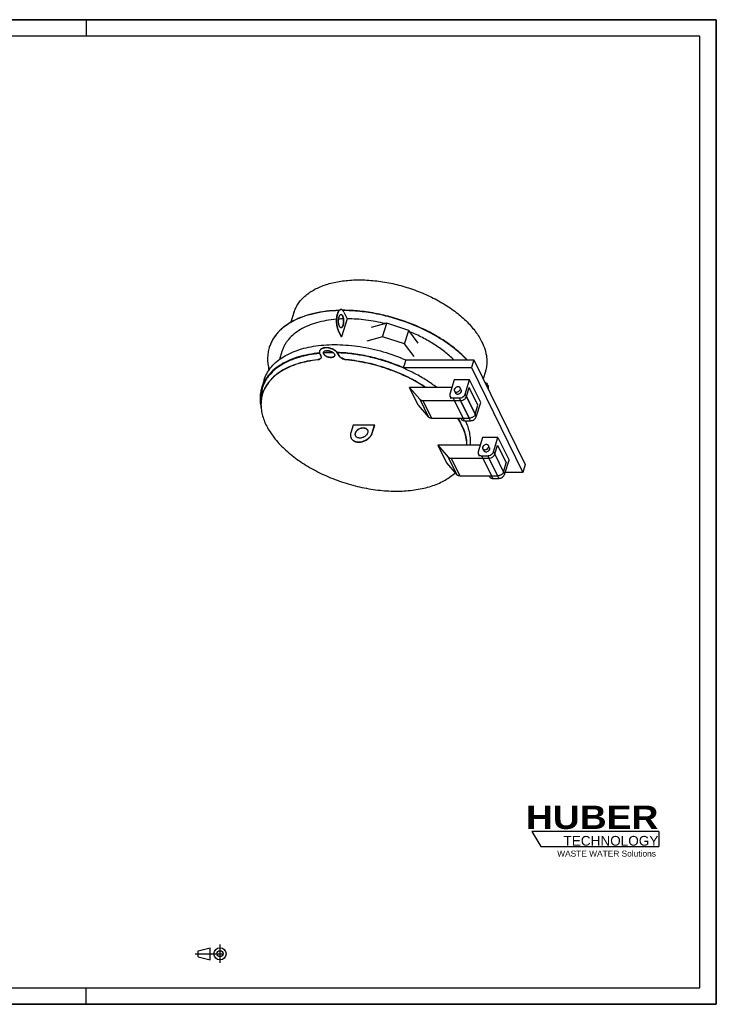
# Model space of a CAD drawing. Header units: millimetres. Extents: x 0 to 4200, y 0 to 2970.
# Tile 2 of 2: x 2100 to 4200, y 0 to 2970. Entities that reach past the tile are written whole.
import ezdxf

# ---------------------------------------------------------------- set-up
doc = ezdxf.new("R2010")
doc.units = ezdxf.units.MM
doc.header["$LTSCALE"] = 231
doc.linetypes.add('CENTER', pattern=[0.6, 0.375, -0.075, 0.075, -0.075])
doc.layers.get('0').update_dxf_attribs({"linetype": 'CONTINUOUS'})
doc.layers.add('005_AXIS', color=7, linetype='CONTINUOUS')
doc.layers.add('HUBER_Logo_BL4', color=7, linetype='CONTINUOUS')
doc.styles.add('TEXTSTYLE_2', font='ariblk.ttf')
doc.styles.add('TEXTSTYLE_3', font='arial.ttf')

# ---------------------------------------------------------------- blocks, each defined once
blk = doc.blocks.new('HUBER_LOGO_BL4', base_point=(3837.5, 503.7))
at = {"layer": 'HUBER_Logo_BL4', "color": 5, "linetype": 'CONTINUOUS'}
for p, q in [((4026.4, 521), (3643.9, 521)), ((3643.9, 521), (3670.9, 476)), ((4026.4, 521), (4026.4, 476)), ((3670.9, 476), (4026.4, 476))]:
    blk.add_line(p, q, dxfattribs=at)
at = {"layer": 'HUBER_Logo_BL4', "color": 2, "linetype": 'CONTINUOUS', "attachment_point": 3, "line_spacing_factor": 0.78}
for s, insert, char_height, width, style in [('HUBER\\P\\fArial;\\H29.25;TECHNOLOGY ', (4025.4, 599.1), 70.2, 387.672, 'TEXTSTYLE_2'), ('WASTE WATER Solutions', (4018, 463.6), 18, 297.033, 'TEXTSTYLE_3')]:
    blk.add_mtext(s, dxfattribs=dict(at, insert=insert, char_height=char_height, width=width, style=style))
blk = doc.blocks.new('PROJEKTIONSMETHODE_1_BL5', base_point=(2680, 152.5))
at = {"color": 2, "linetype": 'CENTER'}
for p, q in [((2703.8, 180), (2703.8, 125)), ((2628.7, 152.5), (2731.3, 152.5))]:
    blk.add_line(p, q, dxfattribs=at)
at = {"color": 2, "linetype": 'CONTINUOUS'}
for p, q in [((2637.8, 161.7), (2674.5, 170.8)), ((2637.8, 143.3), (2637.8, 161.7)), ((2674.5, 134.2), (2674.5, 170.8)), ((2637.8, 143.3), (2674.5, 134.2))]:
    blk.add_line(p, q, dxfattribs=at)
for radius in [18.3, 9.17]:
    blk.add_circle((2703.8, 152.5), radius, dxfattribs=at)

msp = doc.modelspace()

# ---------------------------------------------------------------- linework, layer by layer
at = {"color": 7, "linetype": 'CONTINUOUS'}
for p, q in [((0, 2970), (4200, 2970)), ((4200, 0), (4200, 2970)), ((3206.536, 2054.427), (3159.174, 2041.198)), ((3193.949, 2013.694), (3206.536, 2054.427)), ((3273.049, 2032.67), (3206.536, 2054.427)), ((3260.461, 1991.937), (3273.049, 2032.67)), ((3301.692, 1994.581), (3273.049, 2032.67)), ((3193.949, 2013.694), (3146.587, 2000.465)), ((3260.461, 1991.937), (3193.949, 2013.694)), ((3289.105, 1953.848), (3260.461, 1991.937)), ((3263.66, 1943.879), (3258.819, 1928.213)), ((3263.66, 1943.879), (3469.031, 1943.879)), ((3469.031, 1943.879), (3461.769, 1920.38)), ((3469.031, 1943.879), (3623.992, 1628.101)), ((3258.819, 1928.213), (3256.398, 1920.38)), ((3256.398, 1920.38), (3461.769, 1920.38)), ((3461.769, 1920.38), (3616.73, 1604.602)), ((2836.617, 1882.832), (2831.775, 1867.165)), ((2831.775, 1867.165), (2829.355, 1859.332)), ((3323.856, 1860.579), (3275.492, 1860.579)), ((3301.725, 1807.12), (3275.492, 1860.579)), ((3275.492, 1860.579), (3306.458, 1824.854)), ((3403.08, 1860.579), (3323.856, 1860.579)), ((3413.383, 1844.049), (3410.332, 1850.265)), ((3431.337, 1852.86), (3428.287, 1859.076)), ((3446.626, 1833.162), (3455.099, 1860.579)), ((3481.332, 1807.12), (3455.099, 1860.579)), ((3315.164, 1821.412), (3410.758, 1821.412)), ((3410.758, 1821.412), (3429.179, 1821.412)), ((3301.725, 1807.12), (3332.692, 1771.395)), ((3472.86, 1779.704), (3481.332, 1807.12)), ((3341.398, 1767.954), (3436.992, 1767.954)), ((3436.992, 1767.954), (3455.413, 1767.954)), ((3360.903, 1686.528), (3387.137, 1633.069)), ((3360.903, 1686.528), (3391.87, 1650.803)), ((3448.353, 1686.528), (3360.903, 1686.528)), ((3488.492, 1686.528), (3448.353, 1686.528)), ((3498.794, 1669.999), (3495.744, 1676.215)), ((3516.749, 1678.809), (3513.698, 1685.026)), ((3532.038, 1659.111), (3540.51, 1686.528)), ((3540.51, 1686.528), (3566.744, 1633.069)), ((3400.576, 1647.362), (3496.17, 1647.362)), ((3496.17, 1647.362), (3514.591, 1647.362)), ((3387.137, 1633.069), (3418.104, 1597.345)), ((3558.272, 1605.653), (3566.744, 1633.069)), ((3616.73, 1604.602), (3563.912, 1604.602)), ((3623.992, 1628.101), (3616.73, 1604.602)), ((3426.809, 1593.903), (3522.403, 1593.903)), ((3522.403, 1593.903), (3540.825, 1593.903)), ((0, 0), (4200, 0))]:
    msp.add_line(p, q, dxfattribs=at)
at = {"color": 3, "linetype": 'CONTINUOUS'}
for p, q in [((4200, 2970), (0, 2970)), ((2300, 2970), (2300, 2920)), ((4200, 2970), (4200, 0)), ((2300, 0), (2300, 50)), ((4200, 0), (0, 0))]:
    msp.add_line(p, q, dxfattribs=at)
at = {"color": 5, "linetype": 'CONTINUOUS'}
for p, q in [((4150, 2920), (50, 2920)), ((4150, 50), (4150, 2920)), ((50, 50), (4150, 50))]:
    msp.add_line(p, q, dxfattribs=at)
at = {"color": 9, "linetype": 'CONTINUOUS'}
for p, q in [((3306.458, 1824.854), (3332.692, 1771.395)), ((3315.164, 1821.412), (3341.398, 1767.954)), ((3429.179, 1821.412), (3455.413, 1767.954)), ((3446.626, 1833.162), (3472.86, 1779.704)), ((3391.87, 1650.803), (3418.104, 1597.345)), ((3400.576, 1647.362), (3426.809, 1593.903)), ((3514.591, 1647.362), (3540.825, 1593.903)), ((3532.038, 1659.111), (3558.272, 1605.653))]:
    msp.add_line(p, q, dxfattribs=at)
at = {"color": 7, "linetype": 'CONTINUOUS'}
for centre, radius, start, end in [((2959.406, 1947.862), 112.116, 162.408698, 162.827601), ((3042.626, 1534.375), 432.004, 89.765826, 93.546197), ((3043.179, 1537.682), 427.453, 89.985297, 93.641572), ((3043.287, 1518.376), 446.76, 89.672491, 89.999767), ((2938.297, 1834.515), 109.427, 170.085962, 173.668453), ((2936.412, 1834.859), 107.511, 165.014085, 170.093161), ((2932.374, 1810.334), 104.893, 162.38006, 162.827647), ((3429.178, 1837.88), 16.468, 270.003988, 271.692949), ((3428.639, 1841.742), 20.36, 302.491611, 303.957795), ((3428.746, 1841.584), 20.17, 303.957768, 305.433168), ((3454.873, 1788.283), 20.36, 302.491611, 303.957795), ((3454.979, 1788.125), 20.17, 303.957768, 305.433168), ((3514.59, 1663.83), 16.468, 270.003988, 271.692949), ((3540.823, 1610.371), 16.468, 270.003988, 271.692949), ((3540.285, 1614.232), 20.36, 302.491611, 303.957795), ((3540.391, 1614.074), 20.17, 303.957768, 305.433168)]:
    msp.add_arc(centre, radius, start, end, dxfattribs=at)
for points, knots in [([(3062.74, 2093.201), (3049.652, 2092.852), (3024.206, 2091.06), (2987.626, 2084.809), (2954.191, 2075.157), (2924.445, 2062.236), (2898.883, 2046.229), (2881.169, 2030.233), (2869.728, 2016.206), (2862.573, 2005.258), (2856.756, 1993.78), (2853.781, 1985.792), (2852.531, 1981.748)], [0, 0, 0, 0, 0.15519474, 0.30183515, 0.4391056, 0.56670825, 0.68499719, 0.7951139, 0.84777248, 0.89921621, 0.94982201, 1, 1, 1, 1]), ([(3062.037, 2092.406), (3049.026, 2092.045), (3023.73, 2090.242), (2987.359, 2084.013), (2954.1, 2074.419), (2924.489, 2061.592), (2899.012, 2045.711), (2881.321, 2029.847), (2869.865, 2015.933), (2862.683, 2005.074), (2856.822, 1993.688), (2853.806, 1985.761), (2852.534, 1981.747)], [0, 0, 0, 0, 0.15506044, 0.30161056, 0.4388453, 0.5664688, 0.68482553, 0.79503298, 0.84773283, 0.89920796, 0.94982901, 1, 1, 1, 1]), ([(3449.114, 1943.887), (3438.483, 1955.061), (3414.878, 1976.636), (3374.92, 2005.418), (3330.104, 2031.103), (3281.547, 2053.05), (3230.45, 2070.719), (3178.081, 2083.668), (3125.747, 2091.578), (3090.926, 2093.403), (3073.844, 2093.362)], [0, 0, 0, 0, 0.11180255, 0.23110167, 0.35634513, 0.48563075, 0.61683863, 0.74775024, 0.87616205, 1, 1, 1, 1]), ([(3448.123, 1943.888), (3437.497, 1954.983), (3413.935, 1976.405), (3374.106, 2004.99), (3329.486, 2030.502), (3281.172, 2052.31), (3230.348, 2069.885), (3178.262, 2082.792), (3126.201, 2090.714), (3091.555, 2092.586), (3074.552, 2092.58)], [0, 0, 0, 0, 0.11192253, 0.23127266, 0.35650879, 0.48574706, 0.61689053, 0.74774557, 0.876133, 1, 1, 1, 1]), ([(2836.617, 1882.832), (2838.656, 1889.431), (2844.098, 1902.42), (2855.983, 1920.317), (2871.44, 1936.511), (2890.243, 1950.813), (2912.144, 1963.079), (2936.877, 1973.183), (2964.146, 1981.021), (2993.631, 1986.508), (3024.983, 1989.585), (3057.829, 1990.216), (3091.778, 1988.396), (3126.424, 1984.146), (3161.355, 1977.518), (3207.711, 1965.623), (3241.676, 1953.42), (3263.66, 1943.879)], [0, 0, 0, 0, 0.04367268, 0.08839986, 0.13511661, 0.18455676, 0.23722084, 0.29338221, 0.35311282, 0.41631476, 0.48275063, 0.55207042, 0.62383475, 0.6975351, 0.77261179, 0.84847047, 1, 1, 1, 1]), ([(3003.825, 1964.609), (2992.853, 1963.581), (2971.589, 1960.672), (2941.191, 1953.454), (2913.543, 1943.585), (2889.022, 1931.18), (2867.971, 1916.389), (2853.387, 1902.014), (2843.904, 1889.578), (2837.921, 1879.917), (2833.005, 1869.842), (2830.446, 1862.863), (2829.355, 1859.332)], [0, 0, 0, 0, 0.15334605, 0.29817598, 0.43403796, 0.56093503, 0.67942328, 0.7907007, 0.84425704, 0.89676988, 0.948567, 1, 1, 1, 1]), ([(3004.177, 1963.329), (2993.302, 1962.297), (2972.225, 1959.386), (2942.099, 1952.192), (2914.7, 1942.375), (2890.401, 1930.049), (2869.541, 1915.36), (2855.089, 1901.092), (2845.691, 1888.751), (2839.76, 1879.164), (2834.886, 1869.169), (2832.348, 1862.244), (2831.266, 1858.741)], [0, 0, 0, 0, 0.15330639, 0.2980999, 0.43393501, 0.5608198, 0.67931352, 0.79061464, 0.84418873, 0.89672247, 0.94854272, 1, 1, 1, 1]), ([(2852.289, 1980.964), (2850.661, 1975.695), (2848.165, 1964.822), (2846.822, 1947.964), (2847.868, 1930.639), (2850.101, 1919.106), (2851.577, 1913.328)], [0, 0, 0, 0, 0.24167366, 0.48681614, 0.73865779, 1, 1, 1, 1]), ([(3256.398, 1920.38), (3240.555, 1927.255), (3208.153, 1939.554), (3158.298, 1953.48), (3108.059, 1962.683), (3074.442, 1965.576), (3057.871, 1966.125)], [0, 0, 0, 0, 0.25296257, 0.50677238, 0.75715227, 1, 1, 1, 1]), ([(3357.341, 1860.581), (3347.302, 1868.242), (3326.112, 1882.924), (3292.117, 1902.546), (3255.749, 1919.946), (3217.587, 1934.846), (3178.237, 1947.009), (3138.322, 1956.242), (3098.48, 1962.399), (3071.936, 1964.421), (3058.83, 1964.868)], [0, 0, 0, 0, 0.11807137, 0.24068027, 0.36664519, 0.49466926, 0.62338796, 0.75141446, 0.87738416, 1, 1, 1, 1]), ([(2997.995, 1943.577), (2987.601, 1942.48), (2967.461, 1939.489), (2938.689, 1932.333), (2912.522, 1922.71), (2889.302, 1910.728), (2869.34, 1896.521), (2852.917, 1880.242), (2840.301, 1862.095), (2834.544, 1848.829), (2832.402, 1842.085)], [0, 0, 0, 0, 0.15290836, 0.29738206, 0.43302661, 0.5598835, 0.67852087, 0.79011412, 0.89647895, 1, 1, 1, 1]), ([(3323.856, 1860.579), (3306.525, 1871.953), (3269.604, 1892.709), (3210.422, 1917.14), (3148.325, 1934.731), (3105.832, 1941.554), (3084.683, 1943.577)], [0, 0, 0, 0, 0.24349721, 0.49593285, 0.75044547, 1, 1, 1, 1]), ([(2829.355, 1859.332), (2827.846, 1854.45), (2825.51, 1844.39), (2824.152, 1828.803), (2824.932, 1812.79), (2826.831, 1802.116), (2828.104, 1796.766)], [0, 0, 0, 0, 0.24218376, 0.4876155, 0.73933413, 1, 1, 1, 1]), ([(2831.266, 1858.741), (2830.097, 1854.959), (2828.171, 1847.226), (2826.57, 1835.305), (2826.256, 1823.093), (2826.896, 1814.899), (2827.419, 1810.785)], [0, 0, 0, 0, 0.24508792, 0.49218783, 0.74323151, 1, 1, 1, 1]), ([(2829.538, 1846.583), (2829.369, 1845.067), (2828.815, 1838.929), (2828.766, 1832.746), (2828.997, 1828.114)], [0, 0, 0, 0, 0.2474962, 1, 1, 1, 1]), ([(3410.099, 1854.671), (3409.87, 1853.931), (3409.641, 1852.415), (3410.014, 1850.914), (3410.332, 1850.265)], [0, 0, 0, 0, 0.51739377, 1, 1, 1, 1]), ([(3428.287, 1859.076), (3428.118, 1859.42), (3427.697, 1860.08), (3426.554, 1861.225), (3424.596, 1862.233), (3421.826, 1862.633), (3418.839, 1862.265), (3415.903, 1861.165), (3412.561, 1858.974), (3410.657, 1856.477), (3410.099, 1854.671)], [0, 0, 0, 0, 0.05092358, 0.10298887, 0.21361377, 0.33632785, 0.46990866, 0.60956457, 0.74881006, 1, 1, 1, 1]), ([(3410.332, 1850.265), (3410.501, 1849.922), (3410.921, 1849.262), (3412.064, 1848.117), (3414.023, 1847.109), (3416.793, 1846.709), (3419.779, 1847.076), (3422.715, 1848.177), (3426.057, 1850.368), (3427.962, 1852.865), (3428.52, 1854.671)], [0, 0, 0, 0, 0.05092358, 0.10298887, 0.21361377, 0.33632785, 0.46990866, 0.60956457, 0.74881006, 1, 1, 1, 1]), ([(3413.383, 1844.049), (3413.551, 1843.705), (3413.972, 1843.046), (3415.115, 1841.9), (3417.073, 1840.893), (3419.844, 1840.493), (3422.83, 1840.86), (3425.766, 1841.961), (3429.108, 1844.152), (3431.012, 1846.649), (3431.57, 1848.455)], [0, 0, 0, 0, 0.05092357, 0.1029889, 0.21361393, 0.33632814, 0.46990899, 0.60956485, 0.74881024, 1, 1, 1, 1]), ([(3428.52, 1854.671), (3428.749, 1855.411), (3428.977, 1856.927), (3428.605, 1858.427), (3428.287, 1859.076)], [0, 0, 0, 0, 0.51739377, 1, 1, 1, 1]), ([(3431.57, 1848.455), (3431.799, 1849.195), (3432.028, 1850.711), (3431.656, 1852.211), (3431.337, 1852.86)], [0, 0, 0, 0, 0.5173938, 1, 1, 1, 1]), ([(2832.157, 1841.303), (2830.558, 1836.13), (2828.144, 1825.432), (2827.001, 1808.831), (2828.322, 1791.762), (2832.084, 1774.371), (2838.244, 1756.793), (2846.746, 1739.16), (2857.517, 1721.606), (2870.471, 1704.263), (2885.504, 1687.259), (2902.501, 1670.726), (2921.329, 1654.79), (2941.842, 1639.572), (2963.881, 1625.19), (2995.349, 1607.122), (3037.361, 1587.386), (3090.392, 1568.798), (3144.883, 1555.659), (3199.154, 1548.374), (3243.507, 1547.347), (3277.418, 1549.757), (3301.379, 1553.074), (3324.07, 1557.903), (3345.319, 1564.208), (3364.959, 1571.943), (3382.841, 1581.053), (3398.822, 1591.473), (3408.342, 1599.428), (3412.702, 1603.593)], [0, 0, 0, 0, 0.02176365, 0.04387063, 0.0666384, 0.09033837, 0.11518421, 0.14132831, 0.16886398, 0.19783085, 0.22822137, 0.25998746, 0.29304664, 0.3272875, 0.36257464, 0.39875295, 0.47306178, 0.5487494, 0.62423406, 0.69794676, 0.76843293, 0.80208692, 0.83449914, 0.86557228, 0.89524066, 0.92347608, 0.95029419, 0.97576119, 1, 1, 1, 1]), ([(3306.458, 1824.854), (3306.938, 1824.3), (3308.084, 1823.292), (3310.171, 1822.208), (3312.577, 1821.55), (3314.286, 1821.412), (3315.164, 1821.412)], [0, 0, 0, 0, 0.22818447, 0.46928359, 0.72643157, 1, 1, 1, 1]), ([(3429.665, 1821.42), (3430.512, 1821.445), (3433.99, 1821.811), (3437.347, 1823.149), (3439.576, 1824.568)], [0, 0, 0, 0, 0.24285097, 1, 1, 1, 1]), ([(3440.439, 1825.149), (3441.9, 1826.189), (3444.44, 1828.549), (3446.146, 1831.609), (3446.626, 1833.162)], [0, 0, 0, 0, 0.52434241, 1, 1, 1, 1]), ([(3341.398, 1767.954), (3340.519, 1767.954), (3338.811, 1768.092), (3336.405, 1768.75), (3334.318, 1769.834), (3333.172, 1770.842), (3332.692, 1771.395)], [0, 0, 0, 0, 0.27356843, 0.53071641, 0.77181553, 1, 1, 1, 1]), ([(3448.353, 1686.528), (3448.223, 1693.204), (3446.77, 1706.893), (3441.295, 1727.373), (3432.569, 1748.016), (3424.892, 1761.332), (3420.593, 1767.956)], [0, 0, 0, 0, 0.23004498, 0.47180458, 0.72790563, 1, 1, 1, 1]), ([(3458.381, 1686.525), (3459.024, 1692.456), (3459.354, 1704.656), (3457.034, 1723.186), (3451.949, 1742.026), (3446.892, 1754.344), (3443.964, 1760.494)], [0, 0, 0, 0, 0.234672, 0.47770061, 0.73206511, 1, 1, 1, 1]), ([(3465.81, 1771.11), (3465.021, 1770.607), (3461.817, 1768.86), (3458.125, 1767.954), (3455.413, 1767.954)], [0, 0, 0, 0, 0.25654524, 1, 1, 1, 1]), ([(3472.86, 1779.704), (3472.38, 1778.15), (3470.674, 1775.091), (3468.133, 1772.73), (3466.673, 1771.691)], [0, 0, 0, 0, 0.47565759, 1, 1, 1, 1]), ([(3495.511, 1680.62), (3495.282, 1679.88), (3495.053, 1678.364), (3495.425, 1676.864), (3495.744, 1676.215)], [0, 0, 0, 0, 0.51739377, 1, 1, 1, 1]), ([(3513.698, 1685.026), (3513.53, 1685.37), (3513.109, 1686.029), (3511.966, 1687.174), (3510.008, 1688.182), (3507.237, 1688.582), (3504.251, 1688.215), (3501.315, 1687.114), (3497.973, 1684.923), (3496.069, 1682.426), (3495.511, 1680.62)], [0, 0, 0, 0, 0.05092358, 0.10298887, 0.21361377, 0.33632785, 0.46990866, 0.60956457, 0.74881006, 1, 1, 1, 1]), ([(3495.744, 1676.215), (3495.913, 1675.871), (3496.333, 1675.211), (3497.476, 1674.066), (3499.434, 1673.058), (3502.205, 1672.658), (3505.191, 1673.026), (3508.127, 1674.126), (3511.469, 1676.317), (3513.374, 1678.814), (3513.932, 1680.62)], [0, 0, 0, 0, 0.05092358, 0.10298887, 0.21361377, 0.33632785, 0.46990866, 0.60956457, 0.74881006, 1, 1, 1, 1]), ([(3498.794, 1669.999), (3498.963, 1669.655), (3499.384, 1668.995), (3500.527, 1667.85), (3502.485, 1666.842), (3505.255, 1666.442), (3508.242, 1666.81), (3511.178, 1667.91), (3514.519, 1670.101), (3516.424, 1672.598), (3516.982, 1674.404)], [0, 0, 0, 0, 0.05092357, 0.1029889, 0.21361393, 0.33632814, 0.46990899, 0.60956485, 0.74881024, 1, 1, 1, 1]), ([(3513.932, 1680.62), (3514.161, 1681.361), (3514.389, 1682.876), (3514.017, 1684.377), (3513.698, 1685.026)], [0, 0, 0, 0, 0.51739377, 1, 1, 1, 1]), ([(3516.982, 1674.404), (3517.211, 1675.144), (3517.44, 1676.66), (3517.067, 1678.161), (3516.749, 1678.809)], [0, 0, 0, 0, 0.5173938, 1, 1, 1, 1]), ([(3391.87, 1650.803), (3392.35, 1650.249), (3393.496, 1649.241), (3395.583, 1648.157), (3397.989, 1647.499), (3399.697, 1647.362), (3400.576, 1647.362)], [0, 0, 0, 0, 0.22818447, 0.46928359, 0.72643157, 1, 1, 1, 1]), ([(3515.076, 1647.369), (3515.966, 1647.395), (3519.613, 1647.793), (3523.125, 1649.255), (3525.424, 1650.803)], [0, 0, 0, 0, 0.24302083, 1, 1, 1, 1]), ([(3525.424, 1650.803), (3526.986, 1651.855), (3529.708, 1654.28), (3531.534, 1657.482), (3532.038, 1659.111)], [0, 0, 0, 0, 0.52486294, 1, 1, 1, 1]), ([(3558.272, 1605.653), (3557.791, 1604.1), (3556.085, 1601.04), (3553.545, 1598.679), (3552.084, 1597.64)], [0, 0, 0, 0, 0.47565759, 1, 1, 1, 1]), ([(3426.809, 1593.903), (3425.931, 1593.903), (3424.222, 1594.041), (3421.816, 1594.699), (3419.729, 1595.783), (3418.583, 1596.791), (3418.104, 1597.345)], [0, 0, 0, 0, 0.27356843, 0.53071641, 0.77181553, 1, 1, 1, 1]), ([(3551.222, 1597.059), (3550.469, 1596.58), (3547.41, 1594.9), (3543.906, 1593.987), (3541.31, 1593.91)], [0, 0, 0, 0, 0.25571768, 1, 1, 1, 1])]:
    msp.add_open_spline(points, degree=3, knots=knots, dxfattribs=at)
at = {"layer": '005_AXIS', "color": 7, "linetype": 'CONTINUOUS'}
for p, q in [((2926.816, 2086.653), (2917.865, 2057.688)), ((3067.921, 2095.813), (3068.842, 2095.813)), ((3077.314, 2088.229), (3087.381, 2067.716)), ((3087.381, 2067.716), (3070.436, 2012.883)), ((3059.449, 2033.396), (3069.515, 2012.883)), ((3060.37, 2033.396), (3070.436, 2012.883)), ((2890.506, 1969.154), (2883.078, 1945.12)), ((3004.231, 1970.92), (3003.989, 1970.137)), ((3005.02, 1961.279), (3007.673, 1955.874)), ((3062.937, 1955.874), (3060.284, 1961.279)), ((3063.179, 1956.657), (3060.526, 1962.063)), ((3503.89, 1908.324), (3497.162, 1886.554)), ((3410.226, 1883.705), (3396.913, 1840.622)), ((3456.279, 1883.705), (3410.226, 1883.705)), ((3442.966, 1840.622), (3456.279, 1883.705)), ((3489.834, 1815.327), (3456.279, 1883.705)), ((3510.394, 1868.303), (3510.699, 1867.681)), ((3400.923, 1826.554), (3397.263, 1834.013)), ((3407.098, 1828.872), (3425.519, 1828.872)), ((3476.52, 1772.244), (3489.834, 1815.327)), ((3430.817, 1765.636), (3429.68, 1767.954)), ((3440.652, 1760.495), (3459.073, 1760.495)), ((3105.502, 1747.135), (3098.24, 1723.635)), ((3169.976, 1747.135), (3105.502, 1747.135)), ((3148.4, 1732.455), (3148.411, 1732.435)), ((3148.4, 1732.455), (3148.411, 1732.435)), ((3162.714, 1723.635), (3169.976, 1747.135)), ((3163.019, 1723.013), (3170.281, 1746.513)), ((3170.281, 1746.513), (3169.976, 1747.135)), ((3099.361, 1707.594), (3099.056, 1708.216)), ((3495.638, 1709.654), (3482.324, 1666.571)), ((3541.691, 1709.654), (3495.638, 1709.654)), ((3528.377, 1666.571), (3541.691, 1709.654)), ((3541.691, 1709.654), (3575.246, 1641.277)), ((3486.335, 1652.503), (3482.674, 1659.963)), ((3492.509, 1654.821), (3510.93, 1654.821)), ((3561.932, 1598.194), (3575.246, 1641.277)), ((3516.229, 1591.586), (3515.092, 1593.903)), ((3526.064, 1586.444), (3544.485, 1586.444))]:
    msp.add_line(p, q, dxfattribs=at)
at = {"layer": '005_AXIS', "color": 9, "linetype": 'CONTINUOUS'}
for p, q in [((3059.449, 2033.396), (3060.37, 2033.396)), ((3060.284, 1961.279), (3060.526, 1962.063)), ((2997.995, 1943.577), (2998.237, 1944.36)), ((3062.937, 1955.874), (3063.179, 1956.657)), ((3084.683, 1943.577), (3084.925, 1944.36)), ((3410.758, 1821.412), (3407.098, 1828.872)), ((3436.992, 1767.954), (3410.758, 1821.412)), ((3429.179, 1821.412), (3425.519, 1828.872)), ((3455.413, 1767.954), (3429.179, 1821.412)), ((3446.626, 1833.162), (3442.966, 1840.622)), ((3472.86, 1779.704), (3446.626, 1833.162)), ((3440.652, 1760.495), (3436.992, 1767.954)), ((3459.073, 1760.495), (3455.413, 1767.954)), ((3476.52, 1772.244), (3472.86, 1779.704)), ((3163.019, 1723.013), (3162.714, 1723.635)), ((3528.377, 1666.571), (3532.038, 1659.111)), ((3492.509, 1654.821), (3496.17, 1647.362)), ((3496.17, 1647.362), (3522.403, 1593.903)), ((3510.93, 1654.821), (3514.591, 1647.362)), ((3514.591, 1647.362), (3540.825, 1593.903)), ((3532.038, 1659.111), (3558.272, 1605.653)), ((3558.272, 1605.653), (3561.932, 1598.194)), ((3522.403, 1593.903), (3526.064, 1586.444)), ((3540.825, 1593.903), (3544.485, 1586.444))]:
    msp.add_line(p, q, dxfattribs=at)
at = {"layer": '005_AXIS', "color": 7, "linetype": 'CONTINUOUS'}
for centre, radius, start, end in [((3068.846, 2090.429), 5.383, 90.038895, 99.744189), ((3086.368, 1682.321), 385.388, 91.653729, 93.712371), ((3069.976, 1600.723), 412.16, 89.93598, 90.06402), ((3013.41, 1967.225), 9.861, 158.075265, 162.824137), ((3021.725, 1965.52), 5.808, 167.076433, 170.917223), ((3002.283, 1952.709), 6.616, 335.724354, 339.541264), ((3044.068, 1958.615), 5.806, 334.727458, 338.881175), ((3494.031, 1860.273), 18.227, 23.963489, 26.138235), ((3139.373, 1727.229), 10.431, 28.032777, 29.944124), ((3115.42, 1716.246), 18.228, 206.138937, 208.313846), ((3122.193, 1718.798), 10.432, 202.33786, 204.220339)]:
    msp.add_arc(centre, radius, start, end, dxfattribs=at)
for points, knots in [([(2926.816, 2086.653), (2928.225, 2091.215), (2931.737, 2100.206), (2938.949, 2112.931), (2948.063, 2124.846), (2959.005, 2135.864), (2971.691, 2145.916), (2986.032, 2154.939), (3001.927, 2162.878), (3025.579, 2172.156), (3058.505, 2180.561), (3101.285, 2185.487), (3147.103, 2185.369), (3194.739, 2180.213), (3242.926, 2170.16), (3290.374, 2155.478), (3335.81, 2136.561), (3378.021, 2113.915), (3415.875, 2088.144), (3443.48, 2064.174), (3462.368, 2043.97), (3478.269, 2024.204), (3488.188, 2008.341), (3493.513, 1997.489)], [0, 0, 0, 0, 0.02145682, 0.04320983, 0.0655356, 0.08867531, 0.11282487, 0.13813104, 0.16469205, 0.19256099, 0.25219689, 0.31679479, 0.38563647, 0.4577051, 0.53178414, 0.60654215, 0.68061035, 0.75265789, 0.82146948, 0.88603025, 0.91649755, 0.94566622, 1, 1, 1, 1]), ([(3067.921, 2095.813), (3067.208, 2095.813), (3065.687, 2095.49), (3063.595, 2094.15), (3061.653, 2092.048), (3059.876, 2089.234), (3058.288, 2085.768), (3056.924, 2081.721), (3055.814, 2077.184), (3054.688, 2070.498), (3054.09, 2061.719), (3054.512, 2052.9), (3055.496, 2046.095), (3056.512, 2041.414), (3057.792, 2037.188), (3058.864, 2034.588), (3059.449, 2033.396)], [0, 0, 0, 0, 0.03137733, 0.06650209, 0.10783715, 0.15645933, 0.21247987, 0.27539157, 0.34427769, 0.41793931, 0.57381273, 0.73077905, 0.80576833, 0.8764431, 0.94152882, 1, 1, 1, 1]), ([(3067.934, 2095.735), (3067.226, 2095.613), (3065.751, 2095.042), (3063.775, 2093.445), (3061.94, 2091.145), (3060.268, 2088.187), (3058.786, 2084.63), (3057.524, 2080.547), (3056.511, 2076.026), (3055.506, 2069.44), (3055.017, 2060.866), (3055.496, 2052.29), (3056.493, 2045.697), (3057.501, 2041.168), (3058.757, 2037.075), (3059.801, 2034.554), (3060.37, 2033.396)], [0, 0, 0, 0, 0.03209515, 0.06892242, 0.11223771, 0.16266973, 0.22009767, 0.28391239, 0.35317296, 0.42670621, 0.58108347, 0.73552253, 0.80913095, 0.87849304, 0.94243161, 1, 1, 1, 1]), ([(3064.001, 2045.146), (3063.666, 2045.827), (3063.054, 2047.313), (3062.041, 2050.659), (3061.225, 2055.377), (3060.938, 2061.33), (3061.28, 2066.347), (3061.924, 2070.168), (3062.558, 2072.76), (3063.338, 2075.073), (3064.245, 2077.054), (3065.261, 2078.661), (3066.37, 2079.863), (3067.566, 2080.628), (3068.435, 2080.813), (3068.842, 2080.813)], [0, 0, 0, 0, 0.05847659, 0.12356839, 0.26915412, 0.42613503, 0.58202287, 0.65569125, 0.72458368, 0.78750108, 0.84352669, 0.8921532, 0.93349193, 0.96861981, 1, 1, 1, 1]), ([(3068.389, 2080.776), (3068.8, 2080.713), (3069.658, 2080.392), (3070.807, 2079.471), (3071.872, 2078.137), (3072.473, 2077.069), (3072.762, 2076.479)], [0, 0, 0, 0, 0.19677273, 0.42270039, 0.68910323, 1, 1, 1, 1]), ([(3077.314, 2088.229), (3076.762, 2089.355), (3075.613, 2091.372), (3073.549, 2093.837), (3071.596, 2095.201), (3070.007, 2095.727), (3069.225, 2095.813), (3068.842, 2095.813)], [0, 0, 0, 0, 0.31561731, 0.58147521, 0.80371557, 0.90368768, 1, 1, 1, 1]), ([(3068.842, 2080.813), (3069.285, 2080.813), (3070.24, 2080.59), (3071.53, 2079.683), (3072.712, 2078.275), (3073.368, 2077.122), (3073.683, 2076.479)], [0, 0, 0, 0, 0.19544254, 0.41791601, 0.6840526, 1, 1, 1, 1]), ([(3054.452, 2066.38), (3044.154, 2065.512), (3024.188, 2062.966), (2995.625, 2056.451), (2969.63, 2047.423), (2946.567, 2035.99), (2926.766, 2022.292), (2913.049, 2008.931), (2904.138, 1997.352), (2898.523, 1988.352), (2893.916, 1978.96), (2891.524, 1972.449), (2890.506, 1969.154)], [0, 0, 0, 0, 0.15362607, 0.29871537, 0.43477021, 0.56175668, 0.68020742, 0.79131635, 0.84474596, 0.89710936, 0.94874093, 1, 1, 1, 1]), ([(3072.762, 2076.479), (3073.088, 2075.815), (3073.687, 2074.369), (3074.683, 2071.116), (3075.501, 2066.528), (3075.822, 2060.721), (3075.481, 2054.921), (3074.646, 2050.35), (3073.637, 2047.119), (3072.783, 2045.092), (3071.82, 2043.412), (3070.764, 2042.111), (3069.626, 2041.216), (3068.78, 2040.907), (3068.374, 2040.846)], [0, 0, 0, 0, 0.05769263, 0.1217873, 0.26503597, 0.41982465, 0.57442611, 0.71713861, 0.78085839, 0.83812619, 0.88834375, 0.93141585, 0.96802155, 1, 1, 1, 1]), ([(3073.683, 2076.479), (3074.017, 2075.798), (3074.63, 2074.312), (3075.642, 2070.966), (3076.459, 2066.248), (3076.746, 2060.296), (3076.404, 2055.278), (3075.76, 2051.457), (3075.126, 2048.865), (3074.346, 2046.552), (3073.439, 2044.571), (3072.423, 2042.964), (3071.314, 2041.763), (3070.118, 2040.997), (3069.249, 2040.813), (3068.842, 2040.813)], [0, 0, 0, 0, 0.05847659, 0.12356839, 0.26915412, 0.42613503, 0.58202287, 0.65569125, 0.72458368, 0.78750108, 0.84352669, 0.8921532, 0.93349193, 0.96861981, 1, 1, 1, 1]), ([(3201.727, 2053.093), (3182.682, 2057.829), (3144.771, 2065.032), (3106.251, 2067.695), (3087.381, 2067.716)], [0, 0, 0, 0, 0.50981659, 1, 1, 1, 1]), ([(3068.842, 2040.813), (3068.399, 2040.813), (3067.444, 2041.035), (3066.154, 2041.942), (3064.972, 2043.35), (3064.316, 2044.503), (3064.001, 2045.146)], [0, 0, 0, 0, 0.19544254, 0.41791601, 0.6840526, 1, 1, 1, 1]), ([(3409.237, 1943.888), (3400.415, 1952.477), (3381.212, 1969.079), (3349.318, 1991.447), (3314.071, 2011.615), (3289.045, 2023.215), (3276.14, 2028.571)], [0, 0, 0, 0, 0.2328913, 0.47900364, 0.73573656, 1, 1, 1, 1]), ([(3493.513, 1997.489), (3497.176, 1990.024), (3503.253, 1975.046), (3507.505, 1955.566), (3508.54, 1940.424), (3508.179, 1929.432), (3506.689, 1918.7), (3504.943, 1911.733), (3503.89, 1908.324)], [0, 0, 0, 0, 0.27141083, 0.5251905, 0.64694711, 0.76611865, 0.88351235, 1, 1, 1, 1]), ([(3003.989, 1970.137), (3003.78, 1969.458), (3003.504, 1968.027), (3003.57, 1964.975), (3004.319, 1962.709), (3005.02, 1961.279)], [0, 0, 0, 0, 0.23414065, 0.47537488, 1, 1, 1, 1]), ([(3060.526, 1962.063), (3059.42, 1964.316), (3056.937, 1967.488), (3052.815, 1971.067), (3047.7, 1974.549), (3040.377, 1977.984), (3031.018, 1980.417), (3023.144, 1980.919), (3017.313, 1980.249), (3013.474, 1979.269), (3010.146, 1977.819), (3007.417, 1975.924), (3005.372, 1973.622), (3004.513, 1971.83), (3004.231, 1970.92)], [0, 0, 0, 0, 0.11369652, 0.17834123, 0.24724228, 0.39336918, 0.5422306, 0.68312452, 0.74780635, 0.80751971, 0.86196576, 0.91141286, 0.9568435, 1, 1, 1, 1]), ([(3060.284, 1961.279), (3059.2, 1963.489), (3056.779, 1966.604), (3052.762, 1970.134), (3047.778, 1973.579), (3040.625, 1977.01), (3031.446, 1979.51), (3023.682, 1980.129), (3017.878, 1979.598), (3014.016, 1978.733), (3010.629, 1977.41), (3007.8, 1975.652), (3005.612, 1973.493), (3004.615, 1971.783), (3004.263, 1970.907)], [0, 0, 0, 0, 0.11286497, 0.17692673, 0.24519077, 0.39011973, 0.53828745, 0.67939267, 0.7445629, 0.80499189, 0.86029863, 0.91060472, 0.95667558, 1, 1, 1, 1]), ([(3016.533, 1961.279), (3016.124, 1962.113), (3015.687, 1963.435), (3015.649, 1965.216), (3015.81, 1966.05), (3015.932, 1966.446)], [0, 0, 0, 0, 0.52462519, 0.76585935, 1, 1, 1, 1]), ([(3016.776, 1962.063), (3016.429, 1962.768), (3015.919, 1964.2), (3015.877, 1965.732), (3015.989, 1966.437)], [0, 0, 0, 0, 0.52428622, 1, 1, 1, 1]), ([(3015.932, 1966.446), (3016.096, 1966.977), (3016.598, 1968.022), (3017.791, 1969.365), (3019.382, 1970.471), (3022.088, 1971.648), (3026.204, 1972.327), (3031.555, 1971.986), (3037.019, 1970.567), (3042.042, 1968.207), (3046.122, 1965.151), (3048.126, 1962.594), (3048.771, 1961.279)], [0, 0, 0, 0, 0.04317929, 0.08863393, 0.13810715, 0.19258197, 0.31675059, 0.4577189, 0.60665891, 0.75286294, 0.88624346, 1, 1, 1, 1]), ([(3049.372, 1956.113), (3049.208, 1955.582), (3048.706, 1954.537), (3047.513, 1953.194), (3045.922, 1952.088), (3043.216, 1950.911), (3039.1, 1950.232), (3033.749, 1950.573), (3028.286, 1951.992), (3023.262, 1954.352), (3019.182, 1957.408), (3017.178, 1959.965), (3016.533, 1961.279)], [0, 0, 0, 0, 0.04317929, 0.08863393, 0.13810715, 0.19258197, 0.31675059, 0.4577189, 0.60665891, 0.75286294, 0.88624346, 1, 1, 1, 1]), ([(3049.319, 1956.136), (3049.084, 1955.64), (3048.45, 1954.678), (3047.118, 1953.477), (3045.43, 1952.507), (3042.655, 1951.508), (3038.562, 1951.006), (3033.322, 1951.483), (3028.039, 1952.967), (3023.218, 1955.32), (3019.315, 1958.314), (3017.399, 1960.792), (3016.776, 1962.063)], [0, 0, 0, 0, 0.04356222, 0.09016472, 0.14112184, 0.19705804, 0.32327241, 0.4645432, 0.61225382, 0.75638375, 0.88767645, 1, 1, 1, 1]), ([(3048.771, 1961.279), (3049.18, 1960.446), (3049.617, 1959.124), (3049.655, 1957.343), (3049.494, 1956.509), (3049.372, 1956.113)], [0, 0, 0, 0, 0.52462519, 0.76585935, 1, 1, 1, 1]), ([(2998.237, 1944.36), (2987.794, 1943.258), (2967.563, 1940.25), (2938.669, 1933.042), (2912.408, 1923.343), (2889.128, 1911.265), (2869.14, 1896.941), (2852.736, 1880.535), (2842.189, 1865.158), (2835.895, 1852.171), (2833.446, 1845.474), (2832.399, 1842.087)], [0, 0, 0, 0, 0.1529989, 0.29751351, 0.43314817, 0.55995077, 0.67850523, 0.79001325, 0.89632627, 0.94834001, 1, 1, 1, 1]), ([(3008.36, 1949.969), (3008.229, 1949.544), (3007.874, 1948.709), (3006.802, 1947.147), (3004.779, 1945.489), (3001.637, 1944.158), (2999.263, 1943.71), (2997.995, 1943.577)], [0, 0, 0, 0, 0.10372618, 0.21022757, 0.43992778, 0.70231311, 1, 1, 1, 1]), ([(3008.313, 1949.989), (3007.967, 1949.221), (3006.915, 1947.739), (3004.595, 1946.061), (3001.626, 1944.888), (2999.413, 1944.484), (2998.237, 1944.36)], [0, 0, 0, 0, 0.21005983, 0.44220709, 0.70506736, 1, 1, 1, 1]), ([(3007.673, 1955.874), (3008.141, 1954.921), (3008.64, 1953.41), (3008.684, 1951.375), (3008.5, 1950.421), (3008.36, 1949.969)], [0, 0, 0, 0, 0.52462517, 0.76585937, 1, 1, 1, 1]), ([(3084.683, 1943.577), (3082.357, 1943.799), (3077.75, 1944.762), (3072.399, 1947.041), (3068.618, 1949.456), (3065.572, 1951.976), (3063.734, 1954.248), (3062.937, 1955.874)], [0, 0, 0, 0, 0.27104224, 0.54153642, 0.66975737, 0.78999071, 1, 1, 1, 1]), ([(3084.925, 1944.36), (3082.599, 1944.582), (3077.992, 1945.546), (3072.641, 1947.824), (3068.86, 1950.24), (3065.814, 1952.759), (3063.976, 1955.031), (3063.179, 1956.657)], [0, 0, 0, 0, 0.27104224, 0.54153642, 0.66975737, 0.78999071, 1, 1, 1, 1]), ([(3325.271, 1860.589), (3307.894, 1872.072), (3270.834, 1893.029), (3211.375, 1917.691), (3148.939, 1935.447), (3106.199, 1942.326), (3084.925, 1944.36)], [0, 0, 0, 0, 0.24332026, 0.49574817, 0.75034793, 1, 1, 1, 1]), ([(3501.896, 1876.927), (3503.731, 1875.927), (3507.084, 1873.48), (3509.515, 1870.094), (3510.394, 1868.303)], [0, 0, 0, 0, 0.51154144, 1, 1, 1, 1]), ([(3510.687, 1867.676), (3511.452, 1865.955), (3512.467, 1862.163), (3512.33, 1858.254), (3512.016, 1856.307)], [0, 0, 0, 0, 0.48858828, 1, 1, 1, 1]), ([(3510.699, 1867.681), (3511.578, 1865.89), (3512.768, 1861.897), (3512.653, 1857.748), (3512.321, 1855.685)], [0, 0, 0, 0, 0.48846158, 1, 1, 1, 1]), ([(3396.913, 1840.622), (3396.569, 1839.511), (3396.312, 1837.769), (3396.646, 1835.53), (3397.025, 1834.498), (3397.263, 1834.013)], [0, 0, 0, 0, 0.51611129, 0.76043426, 1, 1, 1, 1]), ([(3397.263, 1834.013), (3397.651, 1833.222), (3398.737, 1831.727), (3401.061, 1830.081), (3403.929, 1829.078), (3406.017, 1828.872), (3407.098, 1828.872)], [0, 0, 0, 0, 0.22685521, 0.46504572, 0.72205382, 1, 1, 1, 1]), ([(3425.519, 1828.872), (3427.397, 1828.872), (3431.241, 1829.53), (3436.444, 1832.052), (3440.633, 1835.789), (3442.462, 1838.992), (3442.966, 1840.622)], [0, 0, 0, 0, 0.2531891, 0.51615827, 0.77010885, 1, 1, 1, 1]), ([(3448.607, 1686.521), (3448.524, 1693.189), (3447.161, 1706.869), (3441.814, 1727.349), (3433.209, 1747.999), (3425.605, 1761.326), (3421.341, 1767.956)], [0, 0, 0, 0, 0.23013967, 0.47190011, 0.72795546, 1, 1, 1, 1]), ([(3430.817, 1765.636), (3431.206, 1764.845), (3432.292, 1763.35), (3434.616, 1761.704), (3437.483, 1760.701), (3439.572, 1760.495), (3440.652, 1760.495)], [0, 0, 0, 0, 0.22685521, 0.46504572, 0.72205382, 1, 1, 1, 1]), ([(3459.073, 1760.495), (3460.952, 1760.495), (3464.795, 1761.153), (3469.999, 1763.675), (3474.188, 1767.412), (3476.017, 1770.615), (3476.52, 1772.244)], [0, 0, 0, 0, 0.2531891, 0.51615827, 0.77010885, 1, 1, 1, 1]), ([(3098.24, 1723.635), (3097.829, 1722.305), (3097.227, 1719.634), (3097.045, 1715.609), (3097.618, 1711.753), (3098.502, 1709.346), (3099.056, 1708.216)], [0, 0, 0, 0, 0.26442498, 0.51708375, 0.76091567, 1, 1, 1, 1]), ([(3099.361, 1707.594), (3099.952, 1706.391), (3101.424, 1704.082), (3104.369, 1701.133), (3107.979, 1698.752), (3113.681, 1696.353), (3121.981, 1695.14), (3132.426, 1696.437), (3140.98, 1699.632), (3147.345, 1703.337), (3153.086, 1707.641), (3158.954, 1713.917), (3162.077, 1719.964), (3163.019, 1723.013)], [0, 0, 0, 0, 0.05076157, 0.10266124, 0.15665692, 0.21340505, 0.33572878, 0.46888463, 0.60809624, 0.67808496, 0.74713498, 0.8791719, 1, 1, 1, 1]), ([(3099.373, 1707.601), (3100.003, 1706.43), (3101.548, 1704.194), (3104.569, 1701.361), (3108.226, 1699.093), (3113.956, 1696.837), (3122.221, 1695.773), (3132.569, 1697.181), (3141.014, 1700.417), (3147.286, 1704.126), (3152.935, 1708.412), (3158.709, 1714.639), (3161.782, 1720.62), (3162.714, 1723.635)], [0, 0, 0, 0, 0.05076711, 0.10282669, 0.15707423, 0.21410274, 0.33689268, 0.4701981, 0.60922964, 0.67903701, 0.74787458, 0.87948672, 1, 1, 1, 1]), ([(3112.522, 1714.824), (3112.235, 1715.41), (3111.766, 1716.65), (3111.29, 1719.327), (3111.632, 1722.953), (3113.414, 1727.204), (3116.395, 1731.164), (3120.367, 1734.576), (3126.508, 1738.041), (3131.838, 1739.302), (3135.318, 1739.302)], [0, 0, 0, 0, 0.05059755, 0.10202738, 0.2097882, 0.32736594, 0.45512954, 0.59075051, 0.73017721, 1, 1, 1, 1]), ([(3112.544, 1714.833), (3112.053, 1716.026), (3111.507, 1718.704), (3112.107, 1722.891), (3113.996, 1727.031), (3117.018, 1730.861), (3120.966, 1734.148), (3127.011, 1737.475), (3132.221, 1738.68), (3135.623, 1738.68)], [0, 0, 0, 0, 0.10182028, 0.21040327, 0.3287809, 0.456946, 0.59247143, 0.73140728, 1, 1, 1, 1]), ([(3148.432, 1732.446), (3148.719, 1731.86), (3149.188, 1730.62), (3149.664, 1727.943), (3149.321, 1724.317), (3147.54, 1720.066), (3144.559, 1716.106), (3140.587, 1712.694), (3134.446, 1709.229), (3129.116, 1707.969), (3125.636, 1707.969)], [0, 0, 0, 0, 0.05059755, 0.10202738, 0.2097882, 0.32736594, 0.45512954, 0.59075051, 0.73017721, 1, 1, 1, 1]), ([(3135.318, 1739.302), (3136.759, 1739.302), (3139.543, 1739.026), (3143.367, 1737.689), (3146.466, 1735.494), (3147.914, 1733.501), (3148.432, 1732.446)], [0, 0, 0, 0, 0.27794599, 0.53495416, 0.77314481, 1, 1, 1, 1]), ([(3135.623, 1738.68), (3136.993, 1738.68), (3139.646, 1738.43), (3143.314, 1737.224), (3146.346, 1735.241), (3147.838, 1733.426), (3148.4, 1732.455)], [0, 0, 0, 0, 0.27695184, 0.53414841, 0.77312236, 1, 1, 1, 1]), ([(3125.636, 1707.969), (3124.195, 1707.969), (3121.411, 1708.244), (3117.587, 1709.581), (3114.488, 1711.776), (3113.04, 1713.769), (3112.522, 1714.824)], [0, 0, 0, 0, 0.27794599, 0.53495416, 0.77314481, 1, 1, 1, 1]), ([(3482.324, 1666.571), (3481.981, 1665.46), (3481.724, 1663.718), (3482.058, 1661.479), (3482.437, 1660.447), (3482.674, 1659.963)], [0, 0, 0, 0, 0.51611129, 0.76043426, 1, 1, 1, 1]), ([(3510.93, 1654.821), (3512.809, 1654.821), (3516.653, 1655.48), (3521.856, 1658.001), (3526.045, 1661.739), (3527.874, 1664.941), (3528.377, 1666.571)], [0, 0, 0, 0, 0.2531891, 0.51615827, 0.77010885, 1, 1, 1, 1]), ([(3482.674, 1659.963), (3483.063, 1659.171), (3484.149, 1657.676), (3486.473, 1656.03), (3489.34, 1655.028), (3491.429, 1654.821), (3492.509, 1654.821)], [0, 0, 0, 0, 0.22685521, 0.46504572, 0.72205382, 1, 1, 1, 1]), ([(3516.229, 1591.586), (3516.617, 1590.794), (3517.703, 1589.299), (3520.027, 1587.653), (3522.895, 1586.651), (3524.984, 1586.444), (3526.064, 1586.444)], [0, 0, 0, 0, 0.22685521, 0.46504572, 0.72205382, 1, 1, 1, 1]), ([(3544.485, 1586.444), (3546.363, 1586.444), (3550.207, 1587.102), (3555.41, 1589.624), (3559.6, 1593.361), (3561.428, 1596.564), (3561.932, 1598.194)], [0, 0, 0, 0, 0.2531891, 0.51615827, 0.77010885, 1, 1, 1, 1])]:
    msp.add_open_spline(points, degree=3, knots=knots, dxfattribs=at)

# ---------------------------------------------------------------- block references
at = {"color": 2, "linetype": 'CONTINUOUS'}
msp.add_blockref('PROJEKTIONSMETHODE_1_BL5', (2680, 152.5), dxfattribs=at)
at = {"layer": 'HUBER_Logo_BL4'}
msp.add_blockref('HUBER_LOGO_BL4', (3837.497, 503.742), dxfattribs=at)

doc.saveas('drawing.dxf')
